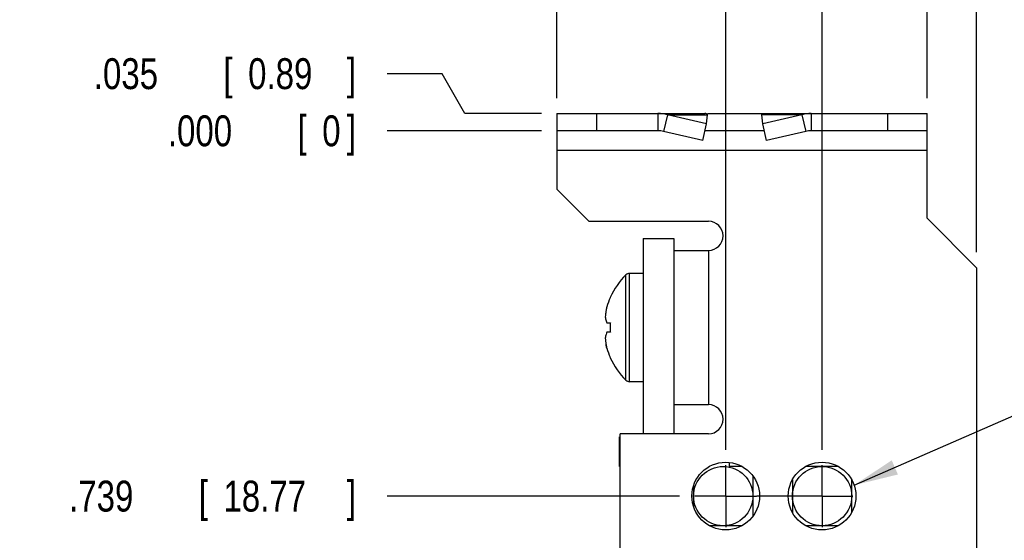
# Model space of a CAD drawing. Header units: inches. Extents: x 0 to 34, y 0 to 22.
# Tile 42 of 54: x 13.1 to 17.1, y 13.8 to 15.9. Entities that reach past the tile are written whole.
import ezdxf

# ---------------------------------------------------------------- set-up
doc = ezdxf.new("R2010")
doc.units = ezdxf.units.IN
doc.header["$LTSCALE"] = 1.87
doc.header["$MEASUREMENT"] = 0
doc.linetypes.add('CENTER', pattern=[0.6, 0.375, -0.075, 0.075, -0.075])
doc.layers.get('0').update_dxf_attribs({"linetype": 'CONTINUOUS'})
for name, color, linetype in [('DEFAULT_1', 7, 'CENTER'), ('DETAIL', 7, 'CONTINUOUS'), ('DIMENSIONS', 7, 'CONTINUOUS')]:
    doc.layers.add(name, color=color, linetype=linetype)
doc.styles.get("Standard").update_dxf_attribs({"font": 'txt', "width": 0.8})
doc.dimstyles.new('DIMSTYLE_1', dxfattribs={"dimtxt": 0.125, "dimasz": 0.18, "dimexe": 0.18, "dimexo": 0.0625, "dimgap": 0.09, "dimtad": 0, "dimtih": 1, "dimtoh": 1, "dimdec": 3, "dimlfac": 0.5, "dimzin": 4, "dimdsep": 46, "dimtxsty": 'STANDARD', "dimblk": '_FILLED', "dimblk1": '_FILLED', "dimblk2": '_FILLED', "dimcen": 0.09, "dimadec": 0, "dimazin": 0, "dimtp": 0.01, "dimtm": 0.01, "dimtfac": 1, "dimtdec": 3, "dimtofl": 0, "dimtmove": 0, "dimatfit": 3, "dimldrblk": '_FILLED', "dimfxl": 1, "dimtolj": 1, "dimtzin": 4, "dimarcsym": 0})

# ---------------------------------------------------------------- blocks, each defined once
blk = doc.blocks.new('*D2')
at = {"layer": 'DIMENSIONS', "color": 2, "linetype": 'CONTINUOUS'}
blk.add_line((15.7696, 13.9673), (14.5858, 13.9673), dxfattribs=at)
at = {"layer": 'DIMENSIONS', "color": 2, "linetype": 'CONTINUOUS', "width": 0.8}
for s, p in [('[', (13.8233, 13.9048)), (']', (14.4233, 13.9048)), ('.739', (13.2983, 13.9048)), ('18.77', (13.9233, 13.9048))]:
    blk.add_text(s, height=0.125, dxfattribs=at).set_placement(p)
blk = doc.blocks.new('_FILLED')
at = {"color": 0, "linetype": 'BYBLOCK'}
blk.add_solid([(0, 0), (-1, 0.174), (-1, -0.174)], dxfattribs=at)
blk = doc.blocks.new('*D3')
at = {"layer": 'DIMENSIONS', "color": 2, "linetype": 'CONTINUOUS'}
blk.add_line((15.2108, 15.4453), (14.5858, 15.4453), dxfattribs=at)
at = {"layer": 'DIMENSIONS', "color": 2, "linetype": 'CONTINUOUS', "width": 0.8}
for s, p in [('.000', (13.6983, 15.3828)), ('[', (14.2233, 15.3828)), ('0', (14.3233, 15.3828)), (']', (14.4233, 15.3828))]:
    blk.add_text(s, height=0.125, dxfattribs=at).set_placement(p)
blk = doc.blocks.new('*D4')
at = {"layer": 'DIMENSIONS', "color": 2, "linetype": 'CONTINUOUS'}
blk.add_line((15.8766, 12.4193), (14.5858, 12.4193), dxfattribs=at)
at = {"layer": 'DIMENSIONS', "color": 2, "linetype": 'CONTINUOUS', "width": 0.8}
for s, p in [('1.513', (13.1983, 12.3568)), ('[', (13.8233, 12.3568)), ('38.43', (13.9233, 12.3568)), (']', (14.4233, 12.3568))]:
    blk.add_text(s, height=0.125, dxfattribs=at).set_placement(p)
blk = doc.blocks.new('*D5')
at = {"layer": 'DIMENSIONS', "color": 2, "linetype": 'CONTINUOUS'}
blk.add_line((15.8766, 9.5193), (14.5858, 9.5193), dxfattribs=at)
at = {"layer": 'DIMENSIONS', "color": 2, "linetype": 'CONTINUOUS', "width": 0.8}
for s, p in [('2.963', (13.1983, 9.4568)), ('[', (13.8233, 9.4568)), ('75.26', (13.9233, 9.4568)), (']', (14.4233, 9.4568))]:
    blk.add_text(s, height=0.125, dxfattribs=at).set_placement(p)
blk = doc.blocks.new('*D6')
at = {"layer": 'DIMENSIONS', "color": 2, "linetype": 'CONTINUOUS'}
blk.add_line((16.3473, 14.155), (16.3473, 16.2028), dxfattribs=at)
at = {"layer": 'DIMENSIONS', "color": 2, "linetype": 'CONTINUOUS', "width": 0.8}
for s, p in [(']', (16.4098, 17.2903)), ('1.22', (16.4098, 16.8903)), ('[', (16.4098, 16.7903)), ('.048', (16.4098, 16.2653))]:
    blk.add_text(s, height=0.125, rotation=90, dxfattribs=at).set_placement(p)
blk = doc.blocks.new('*D7')
at = {"layer": 'DIMENSIONS', "color": 2, "linetype": 'CONTINUOUS'}
blk.add_line((15.9573, 14.155), (15.9573, 16.2028), dxfattribs=at)
at = {"layer": 'DIMENSIONS', "color": 2, "linetype": 'CONTINUOUS', "width": 0.8}
for s, p in [(']', (16.0198, 17.2903)), ('3.73', (16.0198, 16.8903)), ('[', (16.0198, 16.7903)), ('.147', (16.0198, 16.2653))]:
    blk.add_text(s, height=0.125, rotation=90, dxfattribs=at).set_placement(p)
blk = doc.blocks.new('*D8')
at = {"layer": 'DIMENSIONS', "color": 2, "linetype": 'CONTINUOUS'}
blk.add_line((16.0636, 7.0193), (14.5858, 7.0193), dxfattribs=at)
at = {"layer": 'DIMENSIONS', "color": 2, "linetype": 'CONTINUOUS', "width": 0.8}
for s, p in [('4.213', (13.0983, 6.9568)), ('[', (13.7233, 6.9568)), ('107.01', (13.8233, 6.9568)), (']', (14.4233, 6.9568))]:
    blk.add_text(s, height=0.125, dxfattribs=at).set_placement(p)
blk = doc.blocks.new('*D12')
at = {"layer": 'DIMENSIONS', "color": 2, "linetype": 'CONTINUOUS'}
blk.add_line((15.2733, 15.5778), (15.2733, 16.2028), dxfattribs=at)
at = {"layer": 'DIMENSIONS', "color": 2, "linetype": 'CONTINUOUS', "width": 0.8}
for s, p in [(']', (15.3358, 17.3903)), ('12.42', (15.3358, 16.8903)), ('[', (15.3358, 16.7903)), ('.489', (15.3358, 16.2653))]:
    blk.add_text(s, height=0.125, rotation=90, dxfattribs=at).set_placement(p)
blk = doc.blocks.new('*D13')
at = {"layer": 'DIMENSIONS', "color": 2, "linetype": 'CONTINUOUS'}
blk.add_line((16.7733, 15.5779), (16.7733, 16.2028), dxfattribs=at)
at = {"layer": 'DIMENSIONS', "color": 2, "linetype": 'CONTINUOUS', "width": 0.8}
for s, p in [(']', (16.8358, 17.2903)), ('6.63', (16.8358, 16.8903)), ('[', (16.8358, 16.7903)), ('.261', (16.8358, 16.2653))]:
    blk.add_text(s, height=0.125, rotation=90, dxfattribs=at).set_placement(p)
blk = doc.blocks.new('*D14')
at = {"layer": 'DIMENSIONS', "color": 2, "linetype": 'CONTINUOUS'}
blk.add_line((16.9733, 14.9538), (16.9733, 16.2028), dxfattribs=at)
at = {"layer": 'DIMENSIONS', "color": 2, "linetype": 'CONTINUOUS', "width": 0.8}
for s, p in [(']', (17.0358, 17.2903)), ('9.17', (17.0358, 16.8903)), ('[', (17.0358, 16.7903)), ('.361', (17.0358, 16.2653))]:
    blk.add_text(s, height=0.125, rotation=90, dxfattribs=at).set_placement(p)
blk = doc.blocks.new('*D15')
at = {"layer": 'DIMENSIONS', "color": 2, "linetype": 'CONTINUOUS'}
blk.add_line((16.5658, 5.9946), (17.6608, 5.9946), dxfattribs=at)
at = {"layer": 'DIMENSIONS', "color": 2, "linetype": 'CONTINUOUS', "width": 0.8}
for s, p in [('[', (18.3483, 5.9321)), (']', (19.0483, 5.9321)), ('4.725', (17.7233, 5.9321)), ('120.02', (18.4483, 5.9321))]:
    blk.add_text(s, height=0.125, dxfattribs=at).set_placement(p)
blk = doc.blocks.new('*D16')
at = {"layer": 'DIMENSIONS', "color": 2, "linetype": 'CONTINUOUS'}
for p, q in [((14.8087, 15.6766), (14.5858, 15.6766)), ((14.9005, 15.5153), (14.8087, 15.6766)), ((15.2108, 15.5153), (14.9005, 15.5153))]:
    blk.add_line(p, q, dxfattribs=at)
at = {"layer": 'DIMENSIONS', "color": 2, "linetype": 'CONTINUOUS', "width": 0.8}
for s, p in [('[', (13.9233, 15.6141)), (']', (14.4233, 15.6141)), ('.035', (13.3983, 15.6141)), ('0.89', (14.0233, 15.6141))]:
    blk.add_text(s, height=0.125, dxfattribs=at).set_placement(p)

msp = doc.modelspace()

# ---------------------------------------------------------------- linework, layer by layer
at = {"color": 7, "linetype": 'CONTINUOUS'}
for p, q in [((15.2733, 15.5153), (15.2733, 15.2093)), ((15.2733, 15.5153), (15.8733, 15.5153)), ((15.4333, 15.5153), (15.4333, 15.4453)), ((15.6828, 15.5153), (15.6828, 15.4453)), ((15.7211, 15.5105), (15.7055, 15.4429)), ((15.7211, 15.5105), (15.8838, 15.5105)), ((15.8796, 15.4741), (15.7211, 15.5105)), ((15.8796, 15.4741), (15.8838, 15.5105)), ((15.8838, 15.5153), (16.7733, 15.5153)), ((16.107, 15.4741), (16.1029, 15.5105)), ((16.2655, 15.5105), (16.1029, 15.5105)), ((16.2655, 15.5105), (16.107, 15.4741)), ((16.2655, 15.5105), (16.2812, 15.4429)), ((16.3038, 15.5153), (16.3038, 15.4453)), ((16.6133, 15.4453), (16.6133, 15.5153)), ((16.7733, 15.0913), (16.7733, 15.5153)), ((15.8639, 15.4065), (15.8796, 15.4741)), ((16.1227, 15.4065), (16.107, 15.4741)), ((15.6828, 15.4453), (15.2733, 15.4453)), ((15.8639, 15.4065), (15.7055, 15.4429)), ((16.1133, 15.4453), (15.8733, 15.4453)), ((16.2812, 15.4429), (16.1227, 15.4065)), ((16.7733, 15.4453), (16.3038, 15.4453)), ((16.7733, 15.3653), (15.2733, 15.3653)), ((15.4033, 15.0793), (15.2733, 15.2093)), ((15.4033, 15.0793), (15.8873, 15.0793)), ((16.7733, 15.0913), (16.9733, 14.8913)), ((15.6233, 15.0093), (15.6233, 14.2193)), ((15.6233, 15.0093), (15.7473, 15.0093)), ((15.7473, 15.0093), (15.7473, 14.2193)), ((15.7473, 14.9613), (15.8873, 14.9613)), ((15.8873, 14.9613), (15.8873, 14.3373)), ((16.9733, 14.8913), (16.9733, 6.7875)), ((15.5534, 14.436), (15.5534, 14.8626)), ((15.5673, 14.4303), (15.5673, 14.8683)), ((15.6233, 14.8683), (15.5673, 14.8683)), ((15.476, 14.6683), (15.4895, 14.6683)), ((15.4895, 14.6303), (15.476, 14.6303)), ((15.6233, 14.4303), (15.5673, 14.4303)), ((15.7473, 14.3373), (15.8873, 14.3373)), ((15.5273, 14.0873), (15.5273, 14.2073)), ((15.5293, 14.2073), (15.5273, 14.2073)), ((15.5293, 8.3553), (15.5293, 14.2193)), ((15.8873, 14.2193), (15.5293, 14.2193)), ((15.5293, 14.0873), (15.5273, 14.0873)), ((15.9713, 14.1035), (15.9713, 14.0873)), ((16.0233, 14.0873), (15.9713, 14.0873)), ((16.4133, 14.0873), (16.2813, 14.0873)), ((16.0673, 14.0489), (16.0673, 13.8857)), ((15.8273, 14.0104), (15.8273, 13.9242)), ((16.2273, 14.0332), (16.2273, 13.9014)), ((16.4673, 13.9014), (16.4673, 14.0332)), ((16.0233, 13.8473), (15.8913, 13.8473)), ((16.4133, 13.8473), (16.2813, 13.8473))]:
    msp.add_line(p, q, dxfattribs=at)
for centre, radius in [((15.9573, 13.9673), 0.137), ((15.9473, 13.9673), 0.12), ((16.3473, 13.9673), 0.137), ((16.3473, 13.9673), 0.12)]:
    msp.add_circle(centre, radius, dxfattribs=at)
for centre, radius, start, end in [((15.8873, 15.0203), 0.059, 270, 90), ((15.761, 14.6493), 0.2977, 134.2298, 155.7813), ((15.5673, 14.8483), 0.02, 90, 134.2298), ((15.761, 14.6493), 0.2971, 156.0708, 163.5774), ((15.761, 14.6493), 0.2971, 196.4226, 203.9292), ((15.761, 14.6493), 0.2977, 204.2187, 225.7702), ((15.5673, 14.4503), 0.02, 225.7702, 270), ((15.8873, 14.2783), 0.059, 270, 90)]:
    msp.add_arc(centre, radius, start, end, dxfattribs=at)
for points, knots in [([(15.7211, 15.5105), (15.7149, 15.5121), (15.7022, 15.5145), (15.6892, 15.5153), (15.6828, 15.5153)], [0, 0, 0, 0, 0.500314, 1, 1, 1, 1]), ([(15.8838, 15.5105), (15.883, 15.5113), (15.8814, 15.5126), (15.8788, 15.5142), (15.8761, 15.5151), (15.8742, 15.5153), (15.8733, 15.5153)], [0, 0, 0, 0, 0.275973, 0.530406, 0.769315, 1, 1, 1, 1]), ([(16.1029, 15.5105), (16.1036, 15.5113), (16.1052, 15.5126), (16.1079, 15.5142), (16.1106, 15.5151), (16.1124, 15.5153), (16.1133, 15.5153)], [0, 0, 0, 0, 0.275973, 0.530406, 0.769315, 1, 1, 1, 1]), ([(16.3038, 15.5153), (16.2974, 15.5153), (16.2845, 15.5145), (16.2717, 15.5121), (16.2655, 15.5105)], [0, 0, 0, 0, 0.499686, 1, 1, 1, 1]), ([(15.7055, 15.4429), (15.7017, 15.4437), (15.6942, 15.4449), (15.6866, 15.4453), (15.6828, 15.4453)], [0, 0, 0, 0, 0.499774, 1, 1, 1, 1]), ([(16.3038, 15.4453), (16.3, 15.4453), (16.2924, 15.4449), (16.2849, 15.4437), (16.2812, 15.4429)], [0, 0, 0, 0, 0.500226, 1, 1, 1, 1]), ([(15.49, 14.771), (15.4899, 14.7709), (15.4898, 14.7706), (15.4896, 14.7702), (15.4895, 14.7699), (15.4895, 14.7698)], [0, 0, 0, 0, 0.33333, 0.666663, 1, 1, 1, 1]), ([(15.476, 14.7333), (15.4748, 14.7285), (15.4728, 14.7192), (15.4706, 14.7054), (15.4698, 14.6965), (15.4695, 14.6921)], [0, 0, 0, 0, 0.356297, 0.682496, 1, 1, 1, 1]), ([(15.4695, 14.6921), (15.4698, 14.6895), (15.4706, 14.6843), (15.4728, 14.6763), (15.4748, 14.671), (15.476, 14.6683)], [0, 0, 0, 0, 0.313403, 0.638003, 1, 1, 1, 1]), ([(15.4895, 14.6683), (15.4895, 14.6683), (15.4896, 14.6683), (15.4898, 14.6683), (15.4899, 14.6683), (15.49, 14.6683)], [0, 0, 0, 0, 0.33224, 0.665574, 1, 1, 1, 1]), ([(15.49, 14.6683), (15.4899, 14.6661), (15.4897, 14.6619), (15.4895, 14.6556), (15.4895, 14.6514), (15.4895, 14.6493)], [0, 0, 0, 0, 0.333091, 0.666462, 1, 1, 1, 1]), ([(15.4895, 14.6493), (15.4895, 14.6472), (15.4895, 14.643), (15.4897, 14.6367), (15.4899, 14.6324), (15.49, 14.6303)], [0, 0, 0, 0, 0.333545, 0.666918, 1, 1, 1, 1]), ([(15.476, 14.6303), (15.4748, 14.6275), (15.4728, 14.6222), (15.4706, 14.6142), (15.4698, 14.609), (15.4695, 14.6065)], [0, 0, 0, 0, 0.365546, 0.690896, 1, 1, 1, 1]), ([(15.4695, 14.6065), (15.4698, 14.6021), (15.4706, 14.5932), (15.4728, 14.5794), (15.4748, 14.5701), (15.476, 14.5653)], [0, 0, 0, 0, 0.317504, 0.643703, 1, 1, 1, 1]), ([(15.49, 14.6303), (15.4899, 14.6303), (15.4898, 14.6303), (15.4896, 14.6303), (15.4895, 14.6303), (15.4895, 14.6303)], [0, 0, 0, 0, 0.334426, 0.66776, 1, 1, 1, 1]), ([(15.49, 14.5276), (15.4899, 14.5277), (15.4898, 14.528), (15.4896, 14.5284), (15.4895, 14.5287), (15.4895, 14.5288)], [0, 0, 0, 0, 0.33333, 0.666663, 1, 1, 1, 1])]:
    msp.add_open_spline(points, degree=3, knots=knots, dxfattribs=at)
for points in [[(15.49, 14.771), (15.4898, 14.7711), (15.4895, 14.7713), (15.4895, 14.7713)], [(15.49, 14.771), (15.4898, 14.7711), (15.4892, 14.7714), (15.4898, 14.7711), (15.49, 14.771)], [(15.49, 14.771), (15.4898, 14.7711), (15.4892, 14.7714), (15.4898, 14.7711), (15.49, 14.771)], [(15.476, 14.5653), (15.4748, 14.5701), (15.4737, 14.575), (15.4728, 14.5798)], [(15.49, 14.5276), (15.4898, 14.5275), (15.4895, 14.5273), (15.4895, 14.5273)], [(15.49, 14.5276), (15.4898, 14.5275), (15.4892, 14.5272), (15.4898, 14.5275), (15.49, 14.5276)], [(15.49, 14.5276), (15.4898, 14.5275), (15.4892, 14.5272), (15.4898, 14.5275), (15.49, 14.5276)]]:
    msp.add_open_spline(points, degree=3, dxfattribs=at)
at = {"layer": 'DEFAULT_1', "color": 7, "linetype": 'CENTER'}
for p, q in [((15.9573, 13.9673), (15.9573, 14.0925)), ((16.3473, 13.9673), (16.3473, 14.0925)), ((15.9573, 13.9673), (15.8321, 13.9673)), ((15.9573, 13.9673), (15.9573, 13.8421)), ((15.9573, 13.9673), (16.0825, 13.9673)), ((16.3473, 13.9673), (16.0829, 13.9673)), ((16.3473, 13.9673), (16.3473, 13.8421)), ((16.3473, 13.9673), (16.4725, 13.9673))]:
    msp.add_line(p, q, dxfattribs=at)
at = {"layer": 'DETAIL', "color": 2, "linetype": 'CONTINUOUS'}
msp.add_line((16.477, 14.0115), (17.7233, 14.5542), dxfattribs=at)
msp.add_solid([(16.6295, 14.112), (16.477, 14.0115), (16.6545, 14.0547)], dxfattribs=at)

# ---------------------------------------------------------------- dimensions: what is measured, and where the dimension line sits
at = {"layer": 'DIMENSIONS', "color": 2, "linetype": 'CONTINUOUS'}
for feature_location, offset, dtype, origin, picture, middle in [((15.2733, 15.5778), (0, 0.625), 1, (16.2513, 15.5153), '*D12', (15.2733, 16.8778)), ((15.9573, 14.155), (0, 2.0478), 1, (16.2513, 14.0925), '*D7', (15.9573, 16.8278)), ((16.3473, 14.155), (0, 2.0478), 1, (16.2513, 14.0925), '*D6', (16.3473, 16.8278)), ((16.7733, 15.5779), (0, 0.6249), 1, (16.2513, 15.4453), '*D13', (16.7733, 16.8278)), ((16.9733, 14.9538), (0, 1.249), 1, (16.2513, 14.8913), '*D14', (16.9733, 16.8278)), ((15.2108, 15.5153), (-0.625, 0.1613), 0, (15.2733, 15.4453), '*D16', (13.9608, 15.6766)), ((15.2108159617, 15.4452982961), (-0.625, 0), 0, (15.2733159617, 15.4452982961), '*D3', (14.1108159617, 15.4452982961)), ((16.0636, 7.0193), (-1.4778, 0), 0, (16.1261, 15.4453), '*D8', (13.8108, 7.0193)), ((15.8766, 12.4193), (-1.2908, 0), 0, (15.9391, 15.4453), '*D4', (13.8608, 12.4193)), ((15.8766, 9.5193), (-1.2908, 0), 0, (15.9391, 15.4453), '*D5', (13.8608, 9.5193)), ((15.7696, 13.9673), (-1.1838, 0), 0, (15.2733, 15.4453), '*D2', (13.9108, 13.9673)), ((16.5658, 5.9946), (1.095, 0), 0, (16.5033, 15.4453), '*D15', (18.4358, 5.9946))]:
    dim = msp.add_ordinate_dim(feature_location=feature_location, offset=offset, dtype=dtype, origin=origin, dimstyle='DIMSTYLE_1', dxfattribs=at)
    dim.commit()
    dim.dimension.update_dxf_attribs({"geometry": picture, "text_midpoint": middle})

doc.saveas('drawing.dxf')
